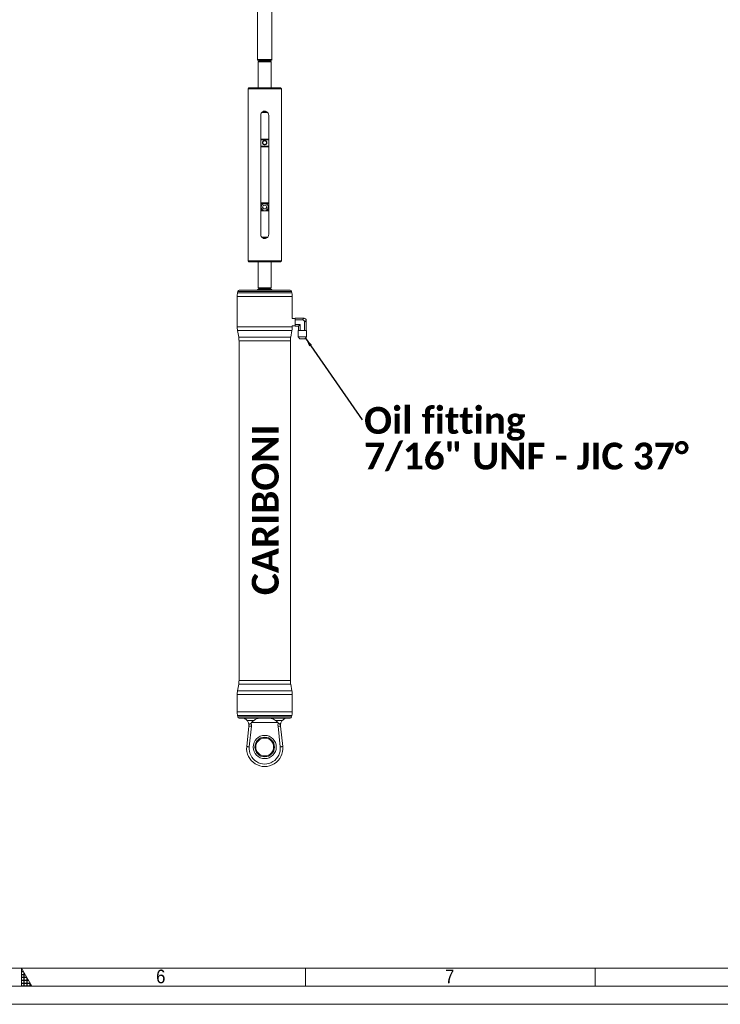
# Model space of a CAD drawing. Header units: millimetres. Extents: x 50 to 4179, y 50 to 2920.
# Tile 6 of 10: x 2105 to 3073, y 50 to 1410. Entities that reach past the tile are written whole.
import ezdxf

# ---------------------------------------------------------------- set-up
doc = ezdxf.new("R2010")
doc.units = ezdxf.units.MM
doc.header["$LTSCALE"] = 5
doc.linetypes.add('SLD-Solido', pattern=[0])
doc.styles.add('SLDTEXTSTYLE0', font='GOTHIC.TTF', dxfattribs={"width": 0.913})
doc.styles.add('SLDTEXTSTYLE1', font='CALIBRIB.TTF')
doc.styles.get("Standard").update_dxf_attribs({"font": 'CALIBRIB.TTF'})
doc.dimstyles.new('SLDDIMSTYLE1', dxfattribs={"dimtxt": 0.18, "dimasz": 12.5, "dimexe": 0, "dimexo": 0.0625, "dimgap": 0, "dimtad": 0, "dimtih": 1, "dimtoh": 1, "dimdec": 0, "dimrnd": 1e-09, "dimzin": 0, "dimdsep": 46, "dimtxsty": 'Standard', "dimsah": 1, "dimcen": 0.09, "dimadec": 0, "dimazin": 0, "dimtfac": 12.5, "dimtdec": 0, "dimtofl": 0, "dimtmove": 0, "dimatfit": 3, "dimfxl": 0, "dimfrac": 2, "dimtolj": 1, "dimtzin": 0, "dimarcsym": 0})

# ---------------------------------------------------------------- blocks, each defined once
blk = doc.blocks.new('SW_NOTE_14')
at = {"color": 0, "linetype": 'Continuous', "lineweight": 0, "char_height": 37.042, "attachment_point": 1, "style": 'SLDTEXTSTYLE1'}
for s, insert in [('Oil fitting', (2.8, 18)), ('7/16" UNF - JIC 37°', (2.8, -31.3))]:
    blk.add_mtext(s, dxfattribs=dict(at, insert=insert))

msp = doc.modelspace()

# ---------------------------------------------------------------- hatches: boundary and pattern name
at = {"linetype": 'Continuous'}
h = msp.add_hatch(dxfattribs=at)
h.set_pattern_fill('NET', color=8, scale=1.25, style=0)
h.paths.add_polyline_path([(2107.5, 75), (2121.934, 75), (2107.5, 100)], flags=0)

# ---------------------------------------------------------------- linework, layer by layer
at = {"color": 7, "linetype": 'SLD-Solido', "lineweight": 15}
for p, q in [((2433.459, 1759.496), (2433.459, 1355.496)), ((2453.459, 1355.496), (2453.459, 1759.496)), ((2433.459, 1355.496), (2433.727, 1354.496)), ((2433.459, 1355.496), (2453.459, 1355.496)), ((2453.191, 1354.496), (2433.727, 1354.496)), ((2435.459, 1352.996), (2434.459, 1351.996)), ((2434.459, 1351.996), (2434.459, 1315.996)), ((2434.459, 1351.996), (2452.459, 1351.996)), ((2435.459, 1354.496), (2435.459, 1352.996)), ((2435.459, 1352.996), (2451.459, 1352.996)), ((2451.459, 1352.996), (2451.459, 1354.496)), ((2452.459, 1351.996), (2451.459, 1352.996)), ((2452.459, 1315.996), (2452.459, 1351.996)), ((2453.191, 1354.496), (2453.459, 1355.496)), ((2421.459, 1315.996), (2420.459, 1314.996)), ((2420.459, 1314.996), (2420.459, 1308.07)), ((2443.459, 1314.996), (2420.459, 1314.996)), ((2421.459, 1315.996), (2443.459, 1315.996)), ((2443.459, 1315.996), (2465.459, 1315.996)), ((2466.459, 1314.996), (2443.459, 1314.996)), ((2466.459, 1314.996), (2465.459, 1315.996)), ((2466.459, 1076.996), (2466.459, 1314.996)), ((2420.459, 1303.896), (2420.459, 1088.07)), ((2447.701, 1281.996), (2439.216, 1281.996)), ((2446.611, 1282.996), (2440.424, 1282.996)), ((2437.959, 1113.496), (2437.959, 1278.496)), ((2448.959, 1113.496), (2448.959, 1278.496)), ((2437.959, 1245.496), (2448.959, 1245.496)), ((2448.959, 1244.496), (2437.959, 1244.496)), ((2437.959, 1235.496), (2448.959, 1235.496)), ((2448.959, 1234.496), (2437.959, 1234.496)), ((2437.959, 1157.496), (2448.959, 1157.496)), ((2448.959, 1156.496), (2437.959, 1156.496)), ((2437.959, 1147.496), (2440.459, 1147.496)), ((2448.959, 1146.496), (2437.959, 1146.496)), ((2442.015, 1153.996), (2440.572, 1151.496)), ((2440.572, 1151.496), (2442.015, 1148.996)), ((2444.902, 1153.996), (2442.015, 1153.996)), ((2442.015, 1148.996), (2444.902, 1148.996)), ((2446.345, 1151.496), (2444.902, 1153.996)), ((2444.902, 1148.996), (2446.345, 1151.496)), ((2446.459, 1147.496), (2448.959, 1147.496)), ((2447.701, 1109.996), (2439.216, 1109.996)), ((2446.584, 1108.996), (2440.396, 1108.996)), ((2420.459, 1083.896), (2420.459, 1076.996)), ((2420.459, 1076.996), (2421.459, 1075.996)), ((2420.459, 1076.996), (2443.459, 1076.996)), ((2443.459, 1075.996), (2421.459, 1075.996)), ((2434.459, 1075.996), (2434.459, 1039.996)), ((2443.459, 1076.996), (2466.459, 1076.996)), ((2465.459, 1075.996), (2443.459, 1075.996)), ((2452.459, 1039.996), (2452.459, 1075.996)), ((2465.459, 1075.996), (2466.459, 1076.996)), ((2406.225, 1034.843), (2405.915, 1033.08)), ((2408.195, 1036.496), (2478.723, 1036.496)), ((2433.727, 1037.496), (2433.459, 1036.496)), ((2433.727, 1037.496), (2453.191, 1037.496)), ((2434.459, 1039.996), (2435.459, 1038.996)), ((2452.459, 1039.996), (2434.459, 1039.996)), ((2435.459, 1038.996), (2435.459, 1037.496)), ((2451.459, 1038.996), (2435.459, 1038.996)), ((2451.459, 1038.996), (2452.459, 1039.996)), ((2451.459, 1037.496), (2451.459, 1038.996)), ((2453.459, 1036.496), (2453.191, 1037.496)), ((2481.003, 1033.08), (2480.692, 1034.843)), ((2405.459, 1027.871), (2405.459, 986.12)), ((2481.459, 997.57), (2481.459, 1027.4)), ((2485.459, 997.71), (2481.459, 997.57)), ((2485.459, 997.996), (2485.459, 995.671)), ((2497.292, 997.996), (2485.459, 997.996)), ((2485.459, 989.32), (2485.459, 995.671)), ((2495.459, 995.671), (2485.459, 995.671)), ((2495.459, 995.671), (2497.754, 997.966)), ((2500.93, 994.791), (2498.634, 992.496)), ((2500.959, 994.329), (2500.959, 980.996)), ((2405.915, 980.911), (2407.503, 971.902)), ((2479.415, 971.902), (2481.003, 980.911)), ((2481.459, 987.421), (2485.459, 987.281)), ((2481.459, 986.12), (2481.459, 987.421)), ((2492.283, 989.32), (2485.459, 989.32)), ((2485.459, 986.996), (2485.459, 989.32)), ((2489.959, 986.996), (2485.459, 986.996)), ((2489.902, 980.996), (2489.902, 972.076)), ((2489.902, 980.996), (2489.959, 980.996)), ((2492.283, 989.32), (2489.959, 986.996)), ((2489.959, 986.996), (2489.959, 980.996)), ((2490.301, 980.996), (2489.959, 980.996)), ((2490.301, 980.996), (2491.09, 980.996)), ((2492.283, 980.996), (2491.09, 980.996)), ((2492.283, 989.32), (2492.283, 980.996)), ((2494.67, 980.996), (2492.283, 980.996)), ((2494.67, 980.996), (2496.247, 980.996)), ((2498.634, 980.996), (2496.247, 980.996)), ((2498.634, 992.496), (2498.634, 980.996)), ((2498.634, 980.996), (2499.828, 980.996)), ((2499.828, 980.996), (2500.616, 980.996)), ((2500.616, 980.996), (2500.959, 980.996)), ((2500.959, 980.996), (2501.015, 980.996)), ((2501.015, 972.076), (2501.015, 980.996)), ((2407.959, 966.693), (2407.959, 497.298)), ((2478.959, 497.298), (2478.959, 966.693)), ((2489.902, 972.076), (2491.847, 969.496)), ((2489.902, 972.076), (2501.015, 972.076)), ((2499.07, 969.496), (2491.847, 969.496)), ((2499.07, 969.496), (2501.015, 972.076)), ((2407.503, 492.089), (2405.915, 483.08)), ((2481.003, 483.08), (2479.415, 492.089)), ((2405.459, 477.871), (2405.459, 454.12)), ((2481.459, 454.592), (2481.459, 477.871)), ((2405.915, 448.911), (2406.225, 447.148)), ((2443.459, 445.496), (2408.195, 445.496)), ((2428.426, 442.106), (2419.132, 442.106)), ((2424.763, 438.617), (2425.429, 439.496)), ((2425.429, 439.496), (2461.489, 439.496)), ((2478.723, 445.496), (2443.459, 445.496)), ((2467.785, 442.106), (2458.492, 442.106)), ((2461.489, 439.496), (2462.154, 438.617)), ((2480.692, 447.148), (2481.003, 448.911)), ((2418.596, 406.109), (2421.575, 434.45)), ((2425.055, 434.084), (2422.077, 405.743)), ((2464.841, 405.743), (2461.862, 434.084)), ((2465.343, 434.45), (2468.322, 406.109)), ((100, 100), (4105, 100))]:
    msp.add_line(p, q, dxfattribs=at)
at = {"color": 8, "linetype": 'SLD-Solido', "lineweight": 15}
for p, q in [((2443.459, 1034.843), (2406.225, 1034.843)), ((2480.692, 1034.843), (2443.459, 1034.843)), ((2481.435, 1027.871), (2405.459, 1027.871)), ((2405.915, 1033.08), (2443.459, 1033.08)), ((2443.459, 1033.08), (2481.003, 1033.08)), ((2405.459, 986.12), (2443.459, 986.12)), ((2481.003, 980.911), (2405.915, 980.911)), ((2443.459, 986.12), (2481.459, 986.12)), ((2407.503, 971.902), (2443.459, 971.902)), ((2478.959, 966.693), (2407.959, 966.693)), ((2443.459, 971.902), (2479.415, 971.902)), ((2479.415, 492.089), (2407.503, 492.089)), ((2407.959, 497.298), (2478.959, 497.298)), ((2443.459, 477.871), (2405.459, 477.871)), ((2405.915, 483.08), (2443.459, 483.08)), ((2443.459, 483.08), (2481.003, 483.08)), ((2481.459, 477.871), (2443.459, 477.871)), ((2405.459, 454.12), (2481.435, 454.12)), ((2481.003, 448.911), (2405.915, 448.911)), ((2406.225, 447.148), (2480.692, 447.148))]:
    msp.add_line(p, q, dxfattribs=at)
at = {"color": 7, "linetype": 'SLD-Solido', "lineweight": 0}
for p, q in [((2107.5, 75), (2107.5, 100)), ((2107.5, 100), (2121.934, 75)), ((2500, 100), (2500, 75)), ((2900, 100), (2900, 75)), ((75, 75), (4130, 75)), ((2107.5, 75), (2121.934, 75)), ((50, 50), (4155, 50))]:
    msp.add_line(p, q, dxfattribs=at)
at = {"color": 7, "linetype": 'SLD-Solido', "lineweight": 15, "flags": 128}
for points in [[(2425.055, 434.084), (2424.376, 434.156), (2423.723, 434.224), (2423.121, 434.288), (2422.594, 434.343), (2422.161, 434.389), (2421.839, 434.422), (2421.641, 434.443), (2421.575, 434.45)], [(2461.862, 434.084), (2462.541, 434.156), (2463.194, 434.224), (2463.796, 434.288), (2464.323, 434.343), (2464.756, 434.389), (2465.078, 434.422), (2465.276, 434.443), (2465.343, 434.45)], [(2422.077, 405.743), (2421.397, 405.814), (2420.744, 405.883), (2420.143, 405.946), (2419.615, 406.002), (2419.182, 406.047), (2418.861, 406.081), (2418.663, 406.102), (2418.596, 406.109)], [(2464.841, 405.743), (2465.52, 405.814), (2466.173, 405.883), (2466.775, 405.946), (2467.302, 406.002), (2467.735, 406.047), (2468.057, 406.081), (2468.255, 406.102), (2468.322, 406.109)]]:
    msp.add_lwpolyline(points, dxfattribs=at)
at = {"color": 7, "linetype": 'SLD-Solido', "lineweight": 15}
for centre, radius in [((2443.459, 1151.496), 5), ((2443.459, 405.496), 16), ((2443.459, 405.496), 13.5), ((2443.459, 405.496), 12.345)]:
    msp.add_circle(centre, radius, dxfattribs=at)
for centre, radius, start, end in [((2408.195, 1034.496), 2, 90, 170), ((2478.723, 1034.496), 2, 10, 90), ((2435.459, 1027.871), 30, 170, 180), ((2451.459, 1027.871), 30, 7.090895, 10), ((2497.292, 994.329), 3.667, 82.761244, 90), ((2497.292, 994.329), 3.667, 7.238756, 82.761244), ((2497.292, 994.329), 3.667, 360, 7.238756), ((2435.459, 986.12), 30, 180, 190), ((2451.459, 986.12), 30, 350, 0), ((2377.959, 966.693), 30, 0, 10), ((2508.959, 966.693), 30, 170, 180), ((2377.959, 497.298), 30, 350, 0), ((2508.959, 497.298), 30, 180, 190), ((2435.459, 477.871), 30, 170, 180), ((2451.459, 477.871), 30, 0, 10), ((2435.459, 454.12), 30, 180, 190), ((2451.459, 454.12), 30, 350, 352.917401), ((2408.195, 447.496), 2, 190, 270), ((2411.629, 435.496), 10, 354, 18.636946), ((2411.629, 435.496), 13.5, 354, 13.369833), ((2475.288, 435.496), 13.5, 166.630167, 186), ((2475.288, 435.496), 10, 161.363054, 186), ((2478.723, 447.496), 2, 270, 350), ((2443.459, 403.496), 25, 174, 6), ((2443.459, 403.496), 21.5, 174, 6)]:
    msp.add_arc(centre, radius, start, end, dxfattribs=at)
msp.add_ellipse((2494.4, 991.437), major_axis=(-3.347, -3.347), ratio=0.77459667, start_param=2.48253462, end_param=3.80065069, dxfattribs=at)
for points, knots in [([(2420.459, 1303.896), (2420.461, 1303.919), (2420.465, 1303.965), (2420.495, 1304.325), (2420.529, 1304.857), (2420.554, 1305.522), (2420.557, 1306.239), (2420.539, 1306.926), (2420.506, 1307.514), (2420.475, 1307.915), (2420.458, 1308.107), (2420.46, 1308.077), (2420.461, 1308.07)], [0, 0, 0, 0, 0.10706786, 0.21412287, 0.32145899, 0.42897766, 0.53619982, 0.64309631, 0.75015273, 0.85760526, 0.96506615, 1, 1, 1, 1]), ([(2448.959, 1278.496), (2448.9, 1279.104), (2448.782, 1280.321), (2447.864, 1281.947), (2446.499, 1283.207), (2444.766, 1283.947), (2442.898, 1284.07), (2441.116, 1283.582), (2439.587, 1282.546), (2438.473, 1281.051), (2438.004, 1279.605), (2437.969, 1278.739), (2437.959, 1278.496)], [0, 0, 0, 0, 0.105263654, 0.210449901, 0.317549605, 0.425979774, 0.53237678, 0.636630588, 0.741786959, 0.849547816, 0.957718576, 1, 1, 1, 1]), ([(2446.443, 1240.496), (2446.432, 1240.306), (2446.409, 1239.92), (2446.168, 1239.187), (2445.623, 1238.38), (2444.799, 1237.85), (2444.051, 1237.623), (2443.462, 1237.565), (2442.871, 1237.622), (2442.122, 1237.849), (2441.296, 1238.378), (2440.747, 1239.186), (2440.514, 1239.919), (2440.455, 1240.495), (2440.514, 1241.071), (2440.747, 1241.805), (2441.296, 1242.613), (2442.121, 1243.142), (2442.87, 1243.368), (2443.459, 1243.426), (2444.049, 1243.369), (2444.798, 1243.142), (2445.623, 1242.612), (2446.167, 1241.804), (2446.409, 1241.071), (2446.432, 1240.686), (2446.443, 1240.496)], [0, 0, 0, 0, 0.03051364, 0.06190356, 0.12399595, 0.18658863, 0.21845498, 0.24985187, 0.28125155, 0.31322667, 0.37595132, 0.43803613, 0.46940895, 0.49998301, 0.5305265, 0.56196569, 0.62410589, 0.68675459, 0.71862053, 0.75002431, 0.78141408, 0.8133381, 0.87603005, 0.93812863, 0.96949537, 1, 1, 1, 1]), ([(2446.059, 1240.496), (2446.03, 1240.79), (2445.984, 1241.269), (2445.681, 1241.883), (2445.32, 1242.345), (2444.86, 1242.71), (2444.248, 1243.009), (2443.459, 1243.15), (2442.67, 1243.009), (2442.058, 1242.711), (2441.599, 1242.346), (2441.234, 1241.883), (2440.942, 1241.268), (2440.808, 1240.495), (2440.942, 1239.723), (2441.234, 1239.108), (2441.599, 1238.645), (2442.058, 1238.28), (2442.671, 1237.982), (2443.461, 1237.841), (2444.25, 1237.983), (2444.861, 1238.282), (2445.32, 1238.646), (2445.682, 1239.109), (2445.984, 1239.723), (2446.03, 1240.202), (2446.059, 1240.496)], [0, 0, 0, 0, 0.053236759, 0.086782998, 0.124983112, 0.161996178, 0.195151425, 0.249979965, 0.304819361, 0.337942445, 0.374903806, 0.413200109, 0.446801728, 0.500021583, 0.553210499, 0.586787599, 0.625047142, 0.66206764, 0.695242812, 0.750151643, 0.804944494, 0.838055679, 0.875011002, 0.91326021, 0.946825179, 1, 1, 1, 1]), ([(2448.959, 1113.496), (2448.9, 1112.887), (2448.782, 1111.67), (2447.864, 1110.045), (2446.499, 1108.785), (2444.766, 1108.044), (2442.898, 1107.922), (2441.116, 1108.409), (2439.587, 1109.446), (2438.473, 1110.941), (2438.004, 1112.386), (2437.969, 1113.252), (2437.959, 1113.496)], [0, 0, 0, 0, 0.10526051, 0.21045004, 0.31754769, 0.42597813, 0.53237562, 0.63662969, 0.74178632, 0.84954744, 0.95771847, 1, 1, 1, 1]), ([(2420.459, 1083.896), (2420.461, 1083.919), (2420.465, 1083.965), (2420.495, 1084.325), (2420.529, 1084.857), (2420.554, 1085.522), (2420.557, 1086.239), (2420.539, 1086.926), (2420.506, 1087.513), (2420.475, 1087.915), (2420.458, 1088.107), (2420.46, 1088.077), (2420.461, 1088.07)], [0, 0, 0, 0, 0.10706631, 0.21412129, 0.32145738, 0.4289844, 0.53619746, 0.64309393, 0.75015032, 0.85760281, 0.96506616, 1, 1, 1, 1]), ([(2481.435, 1027.871), (2481.428, 1028.039), (2481.414, 1028.374), (2481.381, 1029.052), (2481.342, 1029.767), (2481.302, 1030.455), (2481.265, 1031.038), (2481.238, 1031.43), (2481.226, 1031.611), (2481.228, 1031.579), (2481.228, 1031.572)], [0, 0, 0, 0, 0.13728528, 0.27462342, 0.41207896, 0.54970059, 0.68736701, 0.82491921, 0.96219337, 1, 1, 1, 1]), ([(2481.435, 1027.871), (2481.441, 1027.745), (2481.453, 1027.492), (2481.461, 1027.359), (2481.459, 1027.398), (2481.459, 1027.4)], [0, 0, 0, 0, 0.49130165, 0.98261852, 1, 1, 1, 1]), ([(2481.228, 450.419), (2481.228, 450.422), (2481.229, 450.429), (2481.248, 450.712), (2481.28, 451.194), (2481.319, 451.831), (2481.36, 452.542), (2481.396, 453.247), (2481.421, 453.784), (2481.432, 454.032), (2481.435, 454.12)], [0, 0, 0, 0, 0.09900132, 0.23598056, 0.37313497, 0.51059043, 0.64826845, 0.78598567, 0.92359578, 1, 1, 1, 1]), ([(2481.459, 454.592), (2481.457, 454.574), (2481.455, 454.536), (2481.442, 454.264), (2481.435, 454.12)], [0, 0, 0, 0, 0.47391362, 1, 1, 1, 1]), ([(2414.81, 445.496), (2414.945, 445.45), (2415.258, 445.344), (2415.902, 444.811), (2416.198, 444.407), (2416.216, 444.382)], [0, 0, 0, 0, 0.416791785, 0.964154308, 1, 1, 1, 1]), ([(2416.216, 444.382), (2416.556, 444.198), (2417.499, 443.688), (2418.495, 442.724), (2419.132, 442.106)], [0, 0, 0, 0, 0.36010067, 1, 1, 1, 1]), ([(2419.132, 442.106), (2419.496, 441.669), (2420.235, 440.78), (2420.812, 439.394), (2421.105, 438.691)], [0, 0, 0, 0, 0.49285592, 1, 1, 1, 1]), ([(2421.105, 438.691), (2421.199, 438.443), (2421.387, 437.949), (2421.805, 437.426), (2422.318, 437.147), (2422.868, 437.138), (2423.496, 437.388), (2424.159, 437.881), (2424.553, 438.361), (2424.763, 438.617)], [0, 0, 0, 0, 0.18092421, 0.36060489, 0.47978816, 0.59998243, 0.7076361, 0.84411852, 1, 1, 1, 1]), ([(2425.429, 439.496), (2425.756, 439.879), (2426.422, 440.66), (2427.465, 441.496), (2428.159, 441.937), (2428.426, 442.106)], [0, 0, 0, 0, 0.37273691, 0.75929988, 1, 1, 1, 1]), ([(2428.426, 442.106), (2429.087, 442.528), (2430.41, 443.372), (2432.304, 444.465), (2434.423, 445.07), (2437.032, 445.379), (2440.13, 445.477), (2443.697, 445.47), (2447.35, 445.478), (2450.659, 445.343), (2453.379, 444.875), (2455.818, 443.889), (2457.504, 442.765), (2458.492, 442.106)], [0, 0, 0, 0, 0.07382545, 0.14768524, 0.22197624, 0.29633404, 0.40035515, 0.50458914, 0.61681328, 0.72867805, 0.80810177, 0.88757117, 1, 1, 1, 1]), ([(2458.492, 442.106), (2459.317, 441.547), (2460.417, 440.802), (2461.274, 439.757), (2461.489, 439.496)], [0, 0, 0, 0, 0.74950991, 1, 1, 1, 1]), ([(2462.154, 438.617), (2462.381, 438.343), (2462.786, 437.852), (2463.465, 437.365), (2464.061, 437.14), (2464.617, 437.149), (2465.205, 437.48), (2465.579, 438.062), (2465.756, 438.54), (2465.813, 438.691)], [0, 0, 0, 0, 0.16740206, 0.2992729, 0.40670629, 0.51431594, 0.65162641, 0.88998686, 1, 1, 1, 1]), ([(2465.813, 438.691), (2466.147, 439.477), (2466.732, 440.852), (2467.469, 441.73), (2467.785, 442.106)], [0, 0, 0, 0, 0.571399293, 1, 1, 1, 1]), ([(2467.785, 442.106), (2468.137, 442.472), (2468.841, 443.204), (2469.922, 443.959), (2470.483, 444.263), (2470.702, 444.382)], [0, 0, 0, 0, 0.37779985, 0.75755317, 1, 1, 1, 1]), ([(2470.702, 444.382), (2470.72, 444.407), (2471.023, 444.821), (2471.67, 445.35), (2471.978, 445.453), (2472.107, 445.496)], [0, 0, 0, 0, 0.03702489, 0.59673579, 1, 1, 1, 1])]:
    msp.add_open_spline(points, degree=3, knots=knots, dxfattribs=at)

# ---------------------------------------------------------------- block references
at = {"color": 7, "linetype": 'Continuous', "lineweight": 0}
msp.add_blockref('SW_NOTE_14', (2577.969, 857.292), dxfattribs=at)

# ---------------------------------------------------------------- texts
at = {"color": 7, "linetype": 'Continuous', "lineweight": 0, "insert": (2425.701, 615.409), "char_height": 37.0417, "attachment_point": 1, "rotation": 90, "style": 'SLDTEXTSTYLE1'}
msp.add_mtext('CARIBONI', dxfattribs=at)
at = {"color": 7, "linetype": 'Continuous', "lineweight": 0, "char_height": 18.81, "attachment_point": 1, "style": 'SLDTEXTSTYLE0'}
for s, insert in [('6', (2293.5, 97.896)), ('7', (2692.535, 97.896))]:
    msp.add_mtext(s, dxfattribs=dict(at, insert=insert))

# ---------------------------------------------------------------- leaders
at = {"color": 7, "linetype": 'Continuous', "lineweight": 0}
msp.add_leader([(2499.766, 970.419), (2577.969, 857.292)], dimstyle='SLDDIMSTYLE1', dxfattribs=at)

doc.saveas('drawing.dxf')
